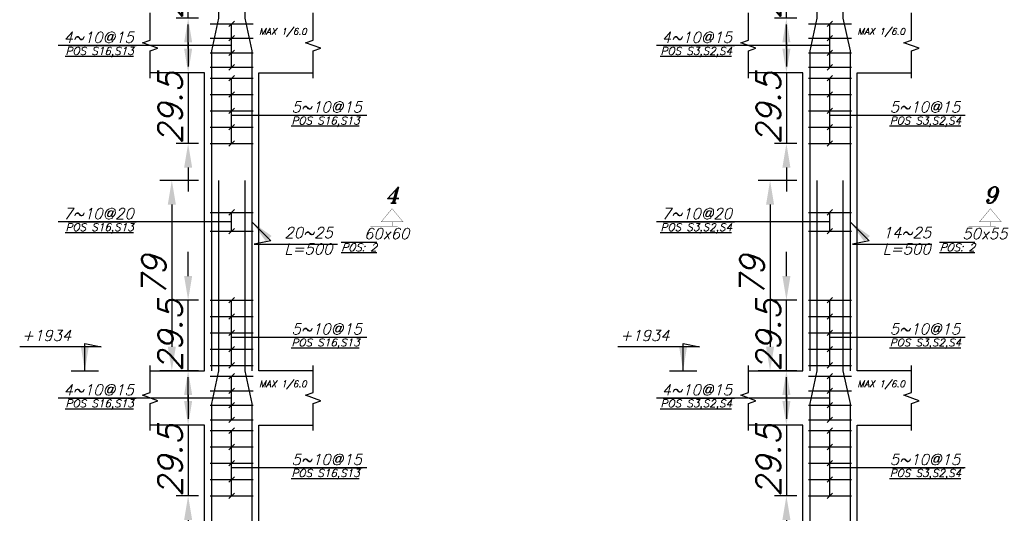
# Model space of a CAD drawing. Header units: inches. Extents: x 826 to 1034, y 702 to 834.
# Tile 21 of 93: x 882.65 to 890.82, y 732.49 to 736.59. Entities that reach past the tile are written whole.
import ezdxf
from ezdxf.enums import TextEntityAlignment as Align

# ---------------------------------------------------------------- set-up
doc = ezdxf.new("R2010")
doc.units = ezdxf.units.IN
doc.header["$MEASUREMENT"] = 0
doc.layers.add('SAZE_DRAWINGS', color=7, linetype='Continuous')
doc.styles.add('SAZE_STYLE', font='romansp.shx', dxfattribs={"oblique": 15})
doc.styles.add('SAZE_STYLE1', font='romant.shx', dxfattribs={"oblique": 15})
doc.dimstyles.new('SAZE_DIM_STYLE', dxfattribs={"dimtxt": 0.2, "dimasz": 0.2, "dimexe": 0.1, "dimexo": 0.05, "dimgap": 0.05, "dimtad": 0, "dimzin": 0, "dimdsep": 46, "dimtxsty": 'SAZE_STYLE', "dimcen": 0.09, "dimclrd": 2, "dimclre": 2, "dimclrt": 3, "dimadec": 0, "dimazin": 0, "dimtfac": 1, "dimtdec": 4, "dimtix": 1, "dimtmove": 1, "dimatfit": 3, "dimfxl": 1, "dimtolj": 1, "dimtzin": 0, "dimarcsym": 0})

# ---------------------------------------------------------------- blocks, each defined once
blk = doc.blocks.new('*D3768')
at = {"layer": 'Defpoints', "color": 0, "transparency": 16777216}
for p in [(884.1812, 735.2524), (883.9102, 733.6716), (884.1812, 733.6716)]:
    blk.add_point(p, dxfattribs=at)
at = {"layer": 'SAZE_DRAWINGS', "color": 2, "lineweight": -2, "transparency": 16777216}
for p, q in [((884.1312, 735.2524), (883.8102, 735.2524)), ((883.9102, 735.0524), (883.9102, 733.8716)), ((884.1312, 733.6716), (883.8102, 733.6716))]:
    blk.add_line(p, q, dxfattribs=at)
at = {"layer": 'SAZE_DRAWINGS', "color": 2, "transparency": 16777216}
for points in [[(883.8768, 735.0524), (883.9435, 735.0524), (883.9102, 735.2524)], [(883.8768, 733.8716), (883.9435, 733.8716), (883.9102, 733.6716)]]:
    blk.add_solid(points, dxfattribs=at)
at = {"layer": 'SAZE_DRAWINGS', "color": 3, "transparency": 16777216, "insert": (883.7602, 734.462), "char_height": 0.2, "attachment_point": 5, "rotation": 90, "style": 'SAZE_STYLE'}
blk.add_mtext('\\A1;79', dxfattribs=at)
blk = doc.blocks.new('*D3770')
at = {"layer": 'Defpoints', "color": 0, "transparency": 16777216}
for p in [(884.1812, 733.2199), (884.0457, 732.6328), (884.1812, 732.6328)]:
    blk.add_point(p, dxfattribs=at)
at = {"layer": 'SAZE_DRAWINGS', "color": 2, "lineweight": -2, "transparency": 16777216}
for p, q in [((884.0457, 733.4199), (884.0457, 733.6199)), ((884.1312, 733.2199), (883.9457, 733.2199)), ((884.0457, 733.2199), (884.0457, 732.6328)), ((884.1312, 732.6328), (883.9457, 732.6328)), ((884.0457, 732.4328), (884.0457, 732.2328))]:
    blk.add_line(p, q, dxfattribs=at)
at = {"layer": 'SAZE_DRAWINGS', "color": 2, "transparency": 16777216}
for points in [[(884.0123, 733.4199), (884.079, 733.4199), (884.0457, 733.2199)], [(884.0123, 732.4328), (884.079, 732.4328), (884.0457, 732.6328)]]:
    blk.add_solid(points, dxfattribs=at)
at = {"layer": 'SAZE_DRAWINGS', "color": 3, "transparency": 16777216, "insert": (883.8957, 732.9264), "char_height": 0.2, "attachment_point": 5, "rotation": 90, "style": 'SAZE_STYLE'}
blk.add_mtext('\\A1;29.5', dxfattribs=at)
blk = doc.blocks.new('*D3777')
at = {"layer": 'Defpoints', "color": 0, "transparency": 16777216}
for p in [(884.0457, 734.2588), (884.1812, 734.2588), (884.1812, 733.6716)]:
    blk.add_point(p, dxfattribs=at)
at = {"layer": 'SAZE_DRAWINGS', "color": 2, "lineweight": -2, "transparency": 16777216}
for p, q in [((884.0457, 734.4588), (884.0457, 734.6588)), ((884.1312, 734.2588), (883.9457, 734.2588)), ((884.0457, 733.6716), (884.0457, 734.2588)), ((884.1312, 733.6716), (883.9457, 733.6716)), ((884.0457, 733.4716), (884.0457, 733.2716))]:
    blk.add_line(p, q, dxfattribs=at)
at = {"layer": 'SAZE_DRAWINGS', "color": 2, "transparency": 16777216}
for points in [[(884.0123, 734.4588), (884.079, 734.4588), (884.0457, 734.2588)], [(884.0123, 733.4716), (884.079, 733.4716), (884.0457, 733.6716)]]:
    blk.add_solid(points, dxfattribs=at)
at = {"layer": 'SAZE_DRAWINGS', "color": 3, "transparency": 16777216, "insert": (883.8957, 733.9652), "char_height": 0.2, "attachment_point": 5, "rotation": 90, "style": 'SAZE_STYLE'}
blk.add_mtext('\\A1;29.5', dxfattribs=at)
blk = doc.blocks.new('*D3778')
at = {"layer": 'Defpoints', "color": 0, "transparency": 16777216}
for p in [(884.1812, 736.1467), (884.0457, 735.5595), (884.1812, 735.5595)]:
    blk.add_point(p, dxfattribs=at)
at = {"layer": 'SAZE_DRAWINGS', "color": 2, "lineweight": -2, "transparency": 16777216}
for p, q in [((884.0457, 736.3467), (884.0457, 736.5467)), ((884.1312, 736.1467), (883.9457, 736.1467)), ((884.0457, 736.1467), (884.0457, 735.5595)), ((884.1312, 735.5595), (883.9457, 735.5595)), ((884.0457, 735.3595), (884.0457, 735.1595))]:
    blk.add_line(p, q, dxfattribs=at)
at = {"layer": 'SAZE_DRAWINGS', "color": 2, "transparency": 16777216}
for points in [[(884.0123, 736.3467), (884.079, 736.3467), (884.0457, 736.1467)], [(884.0123, 735.3595), (884.079, 735.3595), (884.0457, 735.5595)]]:
    blk.add_solid(points, dxfattribs=at)
at = {"layer": 'SAZE_DRAWINGS', "color": 3, "transparency": 16777216, "insert": (883.8957, 735.8531), "char_height": 0.2, "attachment_point": 5, "rotation": 90, "style": 'SAZE_STYLE'}
blk.add_mtext('\\A1;29.5', dxfattribs=at)
blk = doc.blocks.new('*D3771')
at = {"layer": 'Defpoints', "color": 0, "transparency": 16777216}
for p in [(884.0457, 737.1855), (884.1812, 737.1855), (884.1812, 736.5984)]:
    blk.add_point(p, dxfattribs=at)
at = {"layer": 'SAZE_DRAWINGS', "color": 2, "lineweight": -2, "transparency": 16777216}
for p, q in [((884.0457, 737.3855), (884.0457, 737.5855)), ((884.1312, 737.1855), (883.9457, 737.1855)), ((884.0457, 736.5984), (884.0457, 737.1855)), ((884.1312, 736.5984), (883.9457, 736.5984)), ((884.0457, 736.3984), (884.0457, 736.1984))]:
    blk.add_line(p, q, dxfattribs=at)
at = {"layer": 'SAZE_DRAWINGS', "color": 2, "transparency": 16777216}
for points in [[(884.0123, 737.3855), (884.079, 737.3855), (884.0457, 737.1855)], [(884.0123, 736.3984), (884.079, 736.3984), (884.0457, 736.5984)]]:
    blk.add_solid(points, dxfattribs=at)
at = {"layer": 'SAZE_DRAWINGS', "color": 3, "transparency": 16777216, "insert": (883.8957, 736.8919), "char_height": 0.2, "attachment_point": 5, "rotation": 90, "style": 'SAZE_STYLE'}
blk.add_mtext('\\A1;29.5', dxfattribs=at)
blk = doc.blocks.new('*D3732')
at = {"layer": 'Defpoints', "color": 0, "transparency": 16777216}
for p in [(889.1494, 735.2524), (888.8784, 733.6716), (889.1494, 733.6716)]:
    blk.add_point(p, dxfattribs=at)
at = {"layer": 'SAZE_DRAWINGS', "color": 2, "lineweight": -2, "transparency": 16777216}
for p, q in [((889.0994, 735.2524), (888.7784, 735.2524)), ((888.8784, 735.0524), (888.8784, 733.8716)), ((889.0994, 733.6716), (888.7784, 733.6716))]:
    blk.add_line(p, q, dxfattribs=at)
at = {"layer": 'SAZE_DRAWINGS', "color": 2, "transparency": 16777216}
for points in [[(888.8451, 735.0524), (888.9118, 735.0524), (888.8784, 735.2524)], [(888.8451, 733.8716), (888.9118, 733.8716), (888.8784, 733.6716)]]:
    blk.add_solid(points, dxfattribs=at)
at = {"layer": 'SAZE_DRAWINGS', "color": 3, "transparency": 16777216, "insert": (888.7284, 734.462), "char_height": 0.2, "attachment_point": 5, "rotation": 90, "style": 'SAZE_STYLE'}
blk.add_mtext('\\A1;79', dxfattribs=at)
blk = doc.blocks.new('*D3734')
at = {"layer": 'Defpoints', "color": 0, "transparency": 16777216}
for p in [(889.1494, 733.2199), (889.0139, 732.6328), (889.1494, 732.6328)]:
    blk.add_point(p, dxfattribs=at)
at = {"layer": 'SAZE_DRAWINGS', "color": 2, "lineweight": -2, "transparency": 16777216}
for p, q in [((889.0139, 733.4199), (889.0139, 733.6199)), ((889.0994, 733.2199), (888.9139, 733.2199)), ((889.0139, 733.2199), (889.0139, 732.6328)), ((889.0994, 732.6328), (888.9139, 732.6328)), ((889.0139, 732.4328), (889.0139, 732.2328))]:
    blk.add_line(p, q, dxfattribs=at)
at = {"layer": 'SAZE_DRAWINGS', "color": 2, "transparency": 16777216}
for points in [[(888.9806, 733.4199), (889.0473, 733.4199), (889.0139, 733.2199)], [(888.9806, 732.4328), (889.0473, 732.4328), (889.0139, 732.6328)]]:
    blk.add_solid(points, dxfattribs=at)
at = {"layer": 'SAZE_DRAWINGS', "color": 3, "transparency": 16777216, "insert": (888.8639, 732.9264), "char_height": 0.2, "attachment_point": 5, "rotation": 90, "style": 'SAZE_STYLE'}
blk.add_mtext('\\A1;29.5', dxfattribs=at)
blk = doc.blocks.new('*D3690')
at = {"layer": 'Defpoints', "color": 0, "transparency": 16777216}
for p in [(889.0139, 734.2588), (889.1494, 734.2588), (889.1494, 733.6716)]:
    blk.add_point(p, dxfattribs=at)
at = {"layer": 'SAZE_DRAWINGS', "color": 2, "lineweight": -2, "transparency": 16777216}
for p, q in [((889.0139, 734.4588), (889.0139, 734.6588)), ((889.0994, 734.2588), (888.9139, 734.2588)), ((889.0139, 733.6716), (889.0139, 734.2588)), ((889.0994, 733.6716), (888.9139, 733.6716)), ((889.0139, 733.4716), (889.0139, 733.2716))]:
    blk.add_line(p, q, dxfattribs=at)
at = {"layer": 'SAZE_DRAWINGS', "color": 2, "transparency": 16777216}
for points in [[(888.9806, 734.4588), (889.0473, 734.4588), (889.0139, 734.2588)], [(888.9806, 733.4716), (889.0473, 733.4716), (889.0139, 733.6716)]]:
    blk.add_solid(points, dxfattribs=at)
at = {"layer": 'SAZE_DRAWINGS', "color": 3, "transparency": 16777216, "insert": (888.8639, 733.9652), "char_height": 0.2, "attachment_point": 5, "rotation": 90, "style": 'SAZE_STYLE'}
blk.add_mtext('\\A1;29.5', dxfattribs=at)
blk = doc.blocks.new('*D3691')
at = {"layer": 'Defpoints', "color": 0, "transparency": 16777216}
for p in [(889.1494, 736.1467), (889.0139, 735.5595), (889.1494, 735.5595)]:
    blk.add_point(p, dxfattribs=at)
at = {"layer": 'SAZE_DRAWINGS', "color": 2, "lineweight": -2, "transparency": 16777216}
for p, q in [((889.0139, 736.3467), (889.0139, 736.5467)), ((889.0994, 736.1467), (888.9139, 736.1467)), ((889.0139, 736.1467), (889.0139, 735.5595)), ((889.0994, 735.5595), (888.9139, 735.5595)), ((889.0139, 735.3595), (889.0139, 735.1595))]:
    blk.add_line(p, q, dxfattribs=at)
at = {"layer": 'SAZE_DRAWINGS', "color": 2, "transparency": 16777216}
for points in [[(888.9806, 736.3467), (889.0473, 736.3467), (889.0139, 736.1467)], [(888.9806, 735.3595), (889.0473, 735.3595), (889.0139, 735.5595)]]:
    blk.add_solid(points, dxfattribs=at)
at = {"layer": 'SAZE_DRAWINGS', "color": 3, "transparency": 16777216, "insert": (888.8639, 735.8531), "char_height": 0.2, "attachment_point": 5, "rotation": 90, "style": 'SAZE_STYLE'}
blk.add_mtext('\\A1;29.5', dxfattribs=at)
blk = doc.blocks.new('*D3692')
at = {"layer": 'Defpoints', "color": 0, "transparency": 16777216}
for p in [(889.0139, 737.1855), (889.1494, 737.1855), (889.1494, 736.5984)]:
    blk.add_point(p, dxfattribs=at)
at = {"layer": 'SAZE_DRAWINGS', "color": 2, "lineweight": -2, "transparency": 16777216}
for p, q in [((889.0139, 737.3855), (889.0139, 737.5855)), ((889.0994, 737.1855), (888.9139, 737.1855)), ((889.0139, 736.5984), (889.0139, 737.1855)), ((889.0994, 736.5984), (888.9139, 736.5984)), ((889.0139, 736.3984), (889.0139, 736.1984))]:
    blk.add_line(p, q, dxfattribs=at)
at = {"layer": 'SAZE_DRAWINGS', "color": 2, "transparency": 16777216}
for points in [[(888.9806, 737.3855), (889.0473, 737.3855), (889.0139, 737.1855)], [(888.9806, 736.3984), (889.0473, 736.3984), (889.0139, 736.5984)]]:
    blk.add_solid(points, dxfattribs=at)
at = {"layer": 'SAZE_DRAWINGS', "color": 3, "transparency": 16777216, "insert": (888.8639, 736.8919), "char_height": 0.2, "attachment_point": 5, "rotation": 90, "style": 'SAZE_STYLE'}
blk.add_mtext('\\A1;29.5', dxfattribs=at)

msp = doc.modelspace()

# ---------------------------------------------------------------- linework, layer by layer
at = {"layer": 'SAZE_DRAWINGS', "color": 2}
for p, q in [((884.4296, 736.5758), (884.3844, 736.5306)), ((889.3978, 736.5758), (889.3527, 736.5306)), ((884.407, 736.1919), (884.407, 736.5532)), ((889.3753, 736.1919), (889.3753, 736.5532)), ((884.4296, 736.4553), (884.3844, 736.4102)), ((889.3978, 736.4553), (889.3527, 736.4102)), ((884.407, 736.3725), (882.9676, 736.3725)), ((884.4296, 736.3349), (884.3844, 736.2897)), ((889.3753, 736.3725), (887.9359, 736.3725)), ((889.3978, 736.3349), (889.3527, 736.2897)), ((884.4296, 736.2144), (884.3844, 736.1693)), ((889.3978, 736.2144), (889.3527, 736.1693)), ((884.4296, 736.1241), (884.3844, 736.0789)), ((884.407, 735.5595), (884.407, 736.1015)), ((889.3978, 736.1241), (889.3527, 736.0789)), ((889.3753, 735.5595), (889.3753, 736.1015)), ((884.4296, 735.9886), (884.3844, 735.9434)), ((889.3978, 735.9886), (889.3527, 735.9434)), ((884.4296, 735.8531), (884.3844, 735.8079)), ((889.3978, 735.8531), (889.3527, 735.8079)), ((884.407, 735.7944), (885.5302, 735.7944)), ((889.3753, 735.7944), (890.4985, 735.7944)), ((884.4296, 735.7176), (884.3844, 735.6725)), ((889.3978, 735.7176), (889.3527, 735.6725)), ((884.4296, 735.5821), (884.3844, 735.537)), ((889.3978, 735.5821), (889.3527, 735.537)), ((884.4296, 735.01), (884.3844, 734.9648)), ((889.3978, 735.01), (889.3527, 734.9648)), ((884.407, 734.8309), (884.407, 734.9874)), ((889.3753, 734.8309), (889.3753, 734.9874)), ((884.407, 734.9091), (882.9676, 734.9091)), ((884.4296, 734.8534), (884.3844, 734.8083)), ((889.3753, 734.9091), (887.9359, 734.9091)), ((889.3978, 734.8534), (889.3527, 734.8083)), ((884.4296, 734.2813), (884.3844, 734.2362)), ((889.3978, 734.2813), (889.3527, 734.2362)), ((884.407, 733.7168), (884.407, 734.2588)), ((889.3753, 733.7168), (889.3753, 734.2588)), ((884.4296, 734.1458), (884.3844, 734.1007)), ((889.3978, 734.1458), (889.3527, 734.1007)), ((884.4296, 734.0103), (884.3844, 733.9652)), ((884.407, 733.9516), (885.5302, 733.9516)), ((889.3978, 734.0103), (889.3527, 733.9652)), ((889.3753, 733.9516), (890.4985, 733.9516)), ((884.4296, 733.8748), (884.3844, 733.8297)), ((889.3978, 733.8748), (889.3527, 733.8297)), ((884.4296, 733.7393), (884.3844, 733.6942)), ((889.3978, 733.7393), (889.3527, 733.6942)), ((884.4296, 733.649), (884.3844, 733.6038)), ((884.407, 733.2651), (884.407, 733.6264)), ((889.3978, 733.649), (889.3527, 733.6038)), ((889.3753, 733.2651), (889.3753, 733.6264)), ((884.4296, 733.5286), (884.3844, 733.4834)), ((889.3978, 733.5286), (889.3527, 733.4834)), ((884.407, 733.4458), (882.9676, 733.4458)), ((884.4296, 733.4081), (884.3844, 733.363)), ((889.3753, 733.4458), (887.9359, 733.4458)), ((889.3978, 733.4081), (889.3527, 733.363)), ((884.4296, 733.2877), (884.3844, 733.2425)), ((889.3978, 733.2877), (889.3527, 733.2425)), ((884.4296, 733.1974), (884.3844, 733.1522)), ((884.407, 732.6328), (884.407, 733.1748)), ((889.3978, 733.1974), (889.3527, 733.1522)), ((889.3753, 732.6328), (889.3753, 733.1748)), ((884.4296, 733.0619), (884.3844, 733.0167)), ((889.3978, 733.0619), (889.3527, 733.0167)), ((884.4296, 732.9264), (884.3844, 732.8812)), ((889.3978, 732.9264), (889.3527, 732.8812)), ((884.407, 732.8676), (885.5302, 732.8676)), ((889.3753, 732.8676), (890.4985, 732.8676)), ((884.4296, 732.7909), (884.3844, 732.7457)), ((889.3978, 732.7909), (889.3527, 732.7457)), ((884.4296, 732.6554), (884.3844, 732.6102)), ((889.3978, 732.6554), (889.3527, 732.6102))]:
    msp.add_line(p, q, dxfattribs=at)
at = {"layer": 'SAZE_DRAWINGS', "color": 3}
for p, q in [((884.2286, 736.5532), (884.5854, 736.5532)), ((889.1969, 736.5532), (889.5537, 736.5532)), ((884.2286, 736.4327), (884.5854, 736.4327)), ((889.1969, 736.4327), (889.5537, 736.4327)), ((884.2286, 736.3123), (884.5854, 736.3123)), ((889.1969, 736.3123), (889.5537, 736.3123)), ((884.2286, 736.1919), (884.5854, 736.1919)), ((889.1969, 736.1919), (889.5537, 736.1919)), ((884.2286, 736.1015), (884.5854, 736.1015)), ((889.1969, 736.1015), (889.5537, 736.1015)), ((884.2286, 735.966), (884.5854, 735.966)), ((889.1969, 735.966), (889.5537, 735.966)), ((884.2286, 735.8305), (884.5854, 735.8305)), ((889.1969, 735.8305), (889.5537, 735.8305)), ((884.2286, 735.695), (884.5854, 735.695)), ((889.1969, 735.695), (889.5537, 735.695)), ((884.2286, 735.5595), (884.5854, 735.5595)), ((889.1969, 735.5595), (889.5537, 735.5595)), ((884.2286, 734.9874), (884.5854, 734.9874)), ((889.1969, 734.9874), (889.5537, 734.9874)), ((884.2286, 734.8309), (884.5854, 734.8309)), ((889.1969, 734.8309), (889.5537, 734.8309)), ((884.2286, 734.2588), (884.5854, 734.2588)), ((889.1969, 734.2588), (889.5537, 734.2588)), ((884.2286, 734.1233), (884.5854, 734.1233)), ((889.1969, 734.1233), (889.5537, 734.1233)), ((884.2286, 733.9878), (884.5854, 733.9878)), ((889.1969, 733.9878), (889.5537, 733.9878)), ((884.2286, 733.8523), (884.5854, 733.8523)), ((889.1969, 733.8523), (889.5537, 733.8523)), ((884.2286, 733.7168), (884.5854, 733.7168)), ((889.1969, 733.7168), (889.5537, 733.7168)), ((883.0746, 733.6716), (883.3004, 733.6716)), ((884.2286, 733.6264), (884.5854, 733.6264)), ((888.0429, 733.6716), (888.2687, 733.6716)), ((889.1969, 733.6264), (889.5537, 733.6264)), ((884.2286, 733.506), (884.5854, 733.506)), ((889.1969, 733.506), (889.5537, 733.506)), ((884.2286, 733.3855), (884.5854, 733.3855)), ((889.1969, 733.3855), (889.5537, 733.3855)), ((884.2286, 733.2651), (884.5854, 733.2651)), ((889.1969, 733.2651), (889.5537, 733.2651)), ((884.2286, 733.1748), (884.5854, 733.1748)), ((889.1969, 733.1748), (889.5537, 733.1748)), ((884.2286, 733.0393), (884.5854, 733.0393)), ((889.1969, 733.0393), (889.5537, 733.0393)), ((884.2286, 732.9038), (884.5854, 732.9038)), ((889.1969, 732.9038), (889.5537, 732.9038)), ((884.2286, 732.7683), (884.5854, 732.7683)), ((889.1969, 732.7683), (889.5537, 732.7683)), ((884.2286, 732.6328), (884.5854, 732.6328)), ((889.1969, 732.6328), (889.5537, 732.6328))]:
    msp.add_line(p, q, dxfattribs=at)
at = {"layer": 'SAZE_DRAWINGS', "color": 6}
for points in [[(884.2986, 738.1792), (884.2986, 736.5984), (884.2399, 736.3274), (884.2399, 733.6716)], [(884.5154, 738.1792), (884.5154, 736.5984), (884.5741, 736.3274), (884.5741, 733.6716)], [(889.2669, 738.1792), (889.2669, 736.5984), (889.2081, 736.3274), (889.2081, 733.6716)], [(889.4837, 738.1792), (889.4837, 736.5984), (889.5424, 736.3274), (889.5424, 733.6716)], [(884.2986, 735.2524), (884.2986, 733.6716), (884.2399, 733.4006), (884.2399, 730.7448)], [(884.5154, 735.2524), (884.5154, 733.6716), (884.5741, 733.4006), (884.5741, 730.7448)], [(889.2669, 735.2524), (889.2669, 733.6716), (889.2081, 733.4006), (889.2081, 730.7448)], [(889.4837, 735.2524), (889.4837, 733.6716), (889.5424, 733.4006), (889.5424, 730.7448)]]:
    msp.add_lwpolyline(points, dxfattribs=at)
at = {"layer": 'SAZE_DRAWINGS', "color": 1}
for points in [[(883.7295, 736.1015), (883.7295, 736.3274), (883.7927, 736.3499), (883.6663, 736.3951), (883.7295, 736.4177), (883.7295, 736.6435)], [(885.0845, 736.1015), (885.0845, 736.3274), (885.1477, 736.3499), (885.0213, 736.3951), (885.0845, 736.4177), (885.0845, 736.6435)], [(888.6978, 736.1015), (888.6978, 736.3274), (888.761, 736.3499), (888.6345, 736.3951), (888.6978, 736.4177), (888.6978, 736.6435)], [(890.0527, 736.1015), (890.0527, 736.3274), (890.116, 736.3499), (889.9895, 736.3951), (890.0527, 736.4177), (890.0527, 736.6435)], [(883.7295, 733.1748), (883.7295, 733.4006), (883.7927, 733.4232), (883.6663, 733.4683), (883.7295, 733.4909), (883.7295, 733.7168)], [(885.0845, 733.1748), (885.0845, 733.4006), (885.1477, 733.4232), (885.0213, 733.4683), (885.0845, 733.4909), (885.0845, 733.7168)], [(888.6978, 733.1748), (888.6978, 733.4006), (888.761, 733.4232), (888.6345, 733.4683), (888.6978, 733.4909), (888.6978, 733.7168)], [(890.0527, 733.1748), (890.0527, 733.4006), (890.116, 733.4232), (889.9895, 733.4683), (890.0527, 733.4909), (890.0527, 733.7168)]]:
    msp.add_lwpolyline(points, dxfattribs=at)
at = {"layer": 'SAZE_DRAWINGS', "color": 3}
for points in [[(883.7295, 733.6716), (884.1812, 733.6716), (884.1812, 736.1467), (883.7295, 736.1467)], [(885.0845, 733.6716), (884.6328, 733.6716), (884.6328, 736.1467), (885.0845, 736.1467)], [(888.6978, 733.6716), (889.1494, 733.6716), (889.1494, 736.1467), (888.6978, 736.1467)], [(890.0527, 733.6716), (889.6011, 733.6716), (889.6011, 736.1467), (890.0527, 736.1467)], [(883.7295, 730.7448), (884.1812, 730.7448), (884.1812, 733.2199), (883.7295, 733.2199)], [(885.0845, 730.7448), (884.6328, 730.7448), (884.6328, 733.2199), (885.0845, 733.2199)], [(888.6978, 730.7448), (889.1494, 730.7448), (889.1494, 733.2199), (888.6978, 733.2199)], [(890.0527, 730.7448), (889.6011, 730.7448), (889.6011, 733.2199), (890.0527, 733.2199)]]:
    msp.add_lwpolyline(points, dxfattribs=at)
at = {"layer": 'SAZE_DRAWINGS', "color": 3, "const_width": 0.00226}
for points in [[(885.6491, 734.9091), (885.8297, 734.9091), (885.7394, 735.0175)], [(890.6173, 734.9091), (890.798, 734.9091), (890.7077, 735.0175)]]:
    msp.add_lwpolyline(points, close=True, dxfattribs=at)
for points in [[(885.7394, 734.9091), (885.7394, 734.873), (885.7846, 734.873), (885.5587, 734.873)], [(890.7077, 734.9091), (890.7077, 734.873), (890.7528, 734.873), (890.527, 734.873)]]:
    msp.add_lwpolyline(points, dxfattribs=at)

# ---------------------------------------------------------------- texts
at = {"layer": 'SAZE_DRAWINGS', "color": 2, "style": 'SAZE_STYLE', "oblique": 15}
for s, p in [('4~10@15', (883.594, 736.3951)), ('4~10@15', (888.5623, 736.3951)), ('7~10@20', (883.594, 734.9317)), ('7~10@20', (888.5623, 734.9317)), ('4~10@15', (883.594, 733.4683)), ('4~10@15', (888.5623, 733.4683))]:
    msp.add_text(s, height=0.09033, dxfattribs=at).set_placement(p, align=Align.RIGHT)
at = {"layer": 'SAZE_DRAWINGS', "color": 3, "style": 'SAZE_STYLE', "oblique": 15}
for p in [(884.6351, 736.4629), (889.6033, 736.4629), (884.6351, 733.5361), (889.6033, 733.5361)]:
    msp.add_text('MAX 1/6.0', height=0.0542, dxfattribs=at).set_placement(p)
at = {"layer": 'SAZE_DRAWINGS', "color": 2, "style": 'SAZE_STYLE', "oblique": 15}
for s, p in [('%%U%%OPOS S16,S13', (883.5941, 736.359)), ('%%U%%OPOS S3,S2,S4', (888.5624, 736.359)), ('%%U%%OPOS S16,S13', (883.5941, 734.8956)), ('%%U%%OPOS S3,S2,S4', (888.5624, 734.8956)), ('%%U%%OPOS S16,S13', (883.5941, 733.4322)), ('%%U%%OPOS S3,S2,S4', (888.5624, 733.4322))]:
    msp.add_text(s, height=0.063232, dxfattribs=at).set_placement(p, align=Align.TOP_RIGHT)
for p in [(884.9038, 735.817), (889.8721, 735.817), (884.9038, 733.9742), (889.8721, 733.9742), (884.9038, 732.8902), (889.8721, 732.8902)]:
    msp.add_text('5~10@15', height=0.09033, dxfattribs=at).set_placement(p)
for s, p in [('%%U%%OPOS S16,S13', (884.9039, 735.7808)), ('%%U%%OPOS S3,S2,S4', (889.8722, 735.7808)), ('%%U%%OPOS S16,S13', (884.9039, 733.9381)), ('%%U%%OPOS S3,S2,S4', (889.8722, 733.9381)), ('%%U%%OPOS S16,S13', (884.9039, 732.8541)), ('%%U%%OPOS S3,S2,S4', (889.8722, 732.8541))]:
    msp.add_text(s, height=0.063232, dxfattribs=at).set_placement(p, align=Align.TOP_LEFT)
at = {"layer": 'SAZE_DRAWINGS', "color": 3, "style": 'SAZE_STYLE1', "oblique": 15}
for s, p in [('4', (885.7394, 735.0627)), ('9', (890.7077, 735.0627))]:
    msp.add_text(s, height=0.1355, dxfattribs=at).set_placement(p, align=Align.CENTER)
for s, p in [('60x60', (885.6942, 734.8549)), ('50x55', (890.6625, 734.8549))]:
    msp.add_text(s, height=0.09033, dxfattribs=at).set_placement(p, align=Align.TOP_CENTER)
at = {"layer": 'SAZE_DRAWINGS', "color": 3, "char_height": 0.09033, "style": 'SAZE_STYLE'}
for s, insert, attachment_point in [('\\A1;20~25', (884.8451, 734.7736), 7), ('\\A1;14~25', (889.8134, 734.7736), 7), ('+1934', (883.0746, 733.92), 9), ('+1934', (888.0429, 733.92), 9)]:
    msp.add_mtext(s, dxfattribs=dict(at, insert=insert, attachment_point=attachment_point))
at = {"layer": 'SAZE_DRAWINGS', "color": 2, "attachment_point": 1, "style": 'SAZE_STYLE'}
for s, insert, char_height in [('L=500', (884.8451, 734.7285), 0.09033), ('{\\Q20;\\L\\OPOS: 2}', (885.3162, 734.7285), 0.063232), ('L=500', (889.8134, 734.7285), 0.09033), ('{\\Q20;\\L\\OPOS: 2}', (890.2844, 734.7285), 0.063232)]:
    msp.add_mtext(s, dxfattribs=dict(at, insert=insert, char_height=char_height))

# ---------------------------------------------------------------- dimensions: what is measured, and where the dimension line sits
at = {"layer": 'SAZE_DRAWINGS', "color": 3}
for base, p1, p2, override, picture, middle in [((884.0457, 737.1855), (884.1812, 736.5984), (884.1812, 737.1855), {"dimtxt": 0.2, "dimasz": 0.2, "dimgap": 0.05, "dimtad": 1, "dimtoh": 1, "dimdec": 1, "dimlfac": 50, "dimrnd": 0.5, "dimzin": 8, "dimclrd": 2, "dimclre": 2, "dimclrt": 3}, '*D3771', (883.8957, 736.8919)), ((889.0139, 737.1855), (889.1494, 736.5984), (889.1494, 737.1855), {"dimtxt": 0.2, "dimasz": 0.2, "dimgap": 0.05, "dimtad": 1, "dimtoh": 1, "dimdec": 1, "dimlfac": 50, "dimrnd": 0.5, "dimzin": 8, "dimclrd": 2, "dimclre": 2, "dimclrt": 3}, '*D3692', (888.8639, 736.8919)), ((884.0457, 735.5595), (884.1812, 736.1467), (884.1812, 735.5595), {"dimtxt": 0.2, "dimasz": 0.2, "dimgap": 0.05, "dimtad": 1, "dimtoh": 1, "dimdec": 1, "dimlfac": 50, "dimrnd": 0.5, "dimzin": 8, "dimclrd": 2, "dimclre": 2, "dimclrt": 3}, '*D3778', (883.8957, 735.8531)), ((889.0139, 735.5595), (889.1494, 736.1467), (889.1494, 735.5595), {"dimtxt": 0.2, "dimasz": 0.2, "dimgap": 0.05, "dimtad": 1, "dimtoh": 1, "dimdec": 1, "dimlfac": 50, "dimrnd": 0.5, "dimzin": 8, "dimclrd": 2, "dimclre": 2, "dimclrt": 3}, '*D3691', (888.8639, 735.8531)), ((883.9102, 733.6716), (884.1812, 735.2524), (884.1812, 733.6716), {"dimtxt": 0.2, "dimasz": 0.2, "dimgap": 0.05, "dimtad": 1, "dimtoh": 1, "dimdec": 1, "dimlfac": 50, "dimrnd": 1, "dimzin": 8, "dimclrd": 2, "dimclre": 2, "dimclrt": 3}, '*D3768', (883.7602, 734.462)), ((888.8784, 733.6716), (889.1494, 735.2524), (889.1494, 733.6716), {"dimtxt": 0.2, "dimasz": 0.2, "dimgap": 0.05, "dimtad": 1, "dimtoh": 1, "dimdec": 1, "dimlfac": 50, "dimrnd": 1, "dimzin": 8, "dimclrd": 2, "dimclre": 2, "dimclrt": 3}, '*D3732', (888.7284, 734.462)), ((884.0457, 734.2588), (884.1812, 733.6716), (884.1812, 734.2588), {"dimtxt": 0.2, "dimasz": 0.2, "dimgap": 0.05, "dimtad": 1, "dimtoh": 1, "dimdec": 1, "dimlfac": 50, "dimrnd": 0.5, "dimzin": 8, "dimclrd": 2, "dimclre": 2, "dimclrt": 3}, '*D3777', (883.8957, 733.9652)), ((889.0139, 734.2588), (889.1494, 733.6716), (889.1494, 734.2588), {"dimtxt": 0.2, "dimasz": 0.2, "dimgap": 0.05, "dimtad": 1, "dimtoh": 1, "dimdec": 1, "dimlfac": 50, "dimrnd": 0.5, "dimzin": 8, "dimclrd": 2, "dimclre": 2, "dimclrt": 3}, '*D3690', (888.8639, 733.9652)), ((884.0457, 732.6328), (884.1812, 733.2199), (884.1812, 732.6328), {"dimtxt": 0.2, "dimasz": 0.2, "dimgap": 0.05, "dimtad": 1, "dimtoh": 1, "dimdec": 1, "dimlfac": 50, "dimrnd": 0.5, "dimzin": 8, "dimclrd": 2, "dimclre": 2, "dimclrt": 3}, '*D3770', (883.8957, 732.9264)), ((889.0139, 732.6328), (889.1494, 733.2199), (889.1494, 732.6328), {"dimtxt": 0.2, "dimasz": 0.2, "dimgap": 0.05, "dimtad": 1, "dimtoh": 1, "dimdec": 1, "dimlfac": 50, "dimrnd": 0.5, "dimzin": 8, "dimclrd": 2, "dimclre": 2, "dimclrt": 3}, '*D3734', (888.8639, 732.9264))]:
    dim = msp.add_linear_dim(base=base, p1=p1, p2=p2, angle=90, dimstyle='SAZE_DIM_STYLE', override=override, dxfattribs=at)
    dim.commit()
    dim.dimension.update_dxf_attribs({"geometry": picture, "text_midpoint": middle})

# ---------------------------------------------------------------- leaders
at = {"layer": 'SAZE_DRAWINGS', "color": 7, "annotation_type": 0, "has_hookline": 1}
for points, hookline_direction, text_width in [([(884.5741, 734.9091), (884.7322, 734.7511), (884.5951, 734.7236), (884.7951, 734.7236)], 0, 0.4415), ([(889.5424, 734.9091), (889.7005, 734.7511), (889.5634, 734.7236), (889.7634, 734.7236)], 0, 0.409), ([(883.1875, 733.6716), (883.1875, 733.8974), (883.3246, 733.87), (883.1246, 733.87)], 1, 0.4278), ([(888.1558, 733.6716), (888.1558, 733.8974), (888.2929, 733.87), (888.0929, 733.87)], 1, 0.4278)]:
    msp.add_leader(points, dimstyle='SAZE_DIM_STYLE', override={"dimasz": 0.2, "dimgap": 0.05, "dimtad": 1, "dimtoh": 1, "dimrnd": 0.05, "dimclrd": 2}, dxfattribs=dict(at, hookline_direction=hookline_direction, text_width=text_width))

doc.saveas('drawing.dxf')
